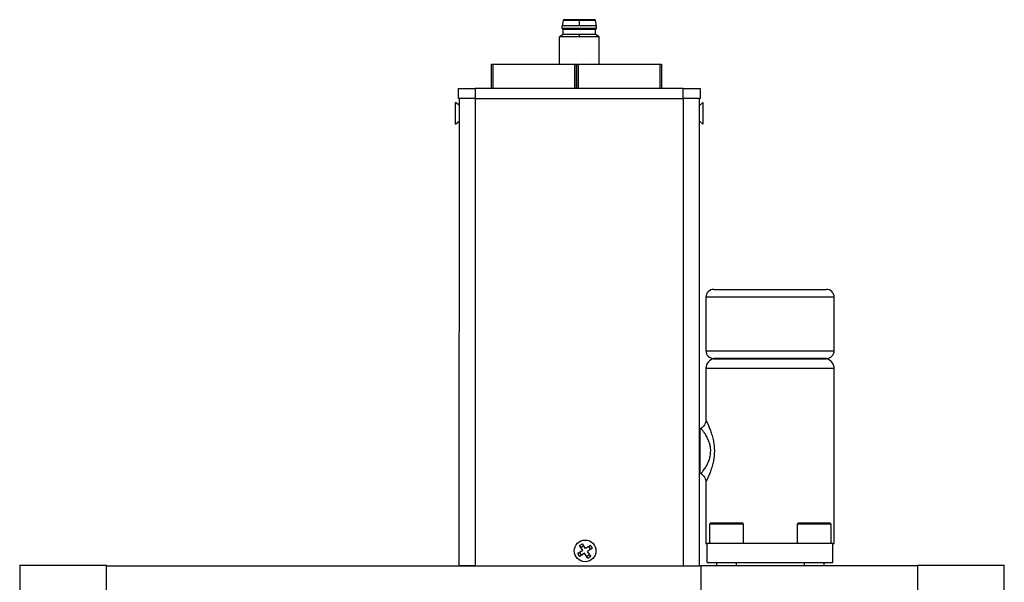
# Model space of a CAD drawing. Header units: inches. Extents: x 6.5 to 32.7, y 2.2 to 20.5.
# Tile 3 of 14: x 11.4 to 19.3, y 10 to 14.4. Entities that reach past the tile are written whole.
import ezdxf

# ---------------------------------------------------------------- set-up
doc = ezdxf.new("R2010")
doc.units = ezdxf.units.IN
doc.header["$MEASUREMENT"] = 0

msp = doc.modelspace()

# ---------------------------------------------------------------- linework, layer by layer
at = {"color": 7, "linetype": 'Continuous', "lineweight": 25}
for p, q in [((15.7599, 14.4374), (15.7528, 14.3952)), ((15.8886, 14.4374), (15.7599, 14.4374)), ((16.0096, 14.4444), (15.7677, 14.4444)), ((15.8886, 14.4374), (15.8886, 14.3952)), ((16.0174, 14.4374), (15.8886, 14.4374)), ((16.0244, 14.3951), (16.0174, 14.4374)), ((15.7606, 14.3263), (15.7311, 14.3093)), ((15.7528, 14.3755), (15.7528, 14.3952)), ((15.8886, 14.3952), (15.7528, 14.3952)), ((15.7528, 14.3755), (15.7607, 14.3657)), ((15.8886, 14.3755), (15.7528, 14.3755)), ((15.7606, 14.3263), (15.7607, 14.3657)), ((15.8886, 14.3263), (15.7606, 14.3263)), ((15.8886, 14.3656), (15.7607, 14.3657)), ((16.0244, 14.3951), (15.8886, 14.3952)), ((16.0244, 14.3755), (15.8886, 14.3755)), ((15.8886, 14.3755), (15.8886, 14.3656)), ((16.0166, 14.3656), (15.8886, 14.3656)), ((15.8886, 14.3263), (15.8886, 14.3092)), ((16.0165, 14.3262), (15.8886, 14.3263)), ((16.0165, 14.3262), (16.0166, 14.3656)), ((16.0461, 14.3092), (16.0165, 14.3262)), ((16.0166, 14.3656), (16.0244, 14.3755)), ((16.0244, 14.3755), (16.0244, 14.3951)), ((15.8886, 14.3092), (15.7311, 14.3093)), ((15.7311, 14.0911), (15.7311, 14.3093)), ((16.0461, 14.3092), (15.8886, 14.3092)), ((16.046, 14.0911), (16.0461, 14.3092)), ((15.192, 13.8973), (15.192, 14.0911)), ((15.192, 14.0911), (15.202, 14.0911)), ((15.202, 14.0911), (15.853, 14.0911)), ((15.853, 14.0911), (15.863, 14.0911)), ((15.863, 14.0911), (15.863, 13.8972)), ((15.87, 13.8971), (15.87, 14.0911)), ((15.87, 14.0911), (15.88, 14.0911)), ((15.88, 14.0911), (16.531, 14.0911)), ((16.531, 14.0911), (16.541, 14.0911)), ((16.541, 14.0911), (16.541, 13.897)), ((15.87, 13.9759), (15.863, 13.9759)), ((15.87, 13.9673), (15.863, 13.9666)), ((14.9278, 13.8187), (14.9279, 13.8974)), ((14.9279, 13.8974), (15.0617, 13.8974)), ((15.0617, 13.8974), (15.0617, 13.8186)), ((16.7153, 13.8969), (15.0617, 13.8974)), ((15.0861, 13.8993), (15.0861, 13.8974)), ((15.1214, 13.8973), (15.1214, 13.8993)), ((16.2191, 13.8971), (16.2191, 13.899)), ((16.7152, 13.8182), (16.7153, 13.8969)), ((16.7153, 13.8969), (16.8491, 13.8969)), ((16.8491, 13.8969), (16.8491, 13.8182)), ((14.9359, 13.7611), (14.9059, 13.7865)), ((14.9059, 13.6145), (14.9059, 13.7865)), ((15.0617, 13.8186), (14.9278, 13.8187)), ((14.935, 10.1041), (14.936, 13.8187)), ((15.061, 13.8186), (15.06, 10.1041)), ((15.0617, 13.8186), (16.7152, 13.8182)), ((16.8491, 13.8182), (16.7152, 13.8182)), ((16.842, 13.8182), (16.841, 10.1038)), ((16.8719, 13.786), (16.8419, 13.7606)), ((16.8719, 13.786), (16.8719, 13.614)), ((14.9059, 13.6145), (14.9359, 13.64)), ((16.8419, 13.6395), (16.8719, 13.614)), ((16.9575, 12.3011), (17.405, 12.3011)), ((17.405, 12.3011), (17.8525, 12.3011)), ((16.895, 12.2386), (16.895, 11.8136)), ((17.915, 11.8136), (17.915, 12.2386)), ((17.8525, 11.7511), (16.9575, 11.7511)), ((16.895, 11.6723), (16.895, 11.2628)), ((17.915, 10.2811), (17.915, 11.6723)), ((16.856, 11.1956), (16.846, 11.1898)), ((16.846, 10.8423), (16.8563, 10.8363)), ((16.895, 10.7693), (16.895, 10.2811)), ((16.935, 10.4451), (16.925, 10.4351)), ((16.925, 10.4351), (16.925, 10.2811)), ((17.195, 10.4351), (16.925, 10.4351)), ((16.935, 10.4451), (17.185, 10.4451)), ((17.195, 10.4351), (17.185, 10.4451)), ((17.195, 10.2811), (17.195, 10.4351)), ((17.63, 10.4451), (17.62, 10.4351)), ((17.62, 10.4351), (17.62, 10.2811)), ((17.89, 10.4351), (17.62, 10.4351)), ((17.63, 10.4451), (17.88, 10.4451)), ((17.89, 10.4351), (17.88, 10.4451)), ((17.89, 10.2811), (17.89, 10.4351)), ((15.8911, 10.2647), (15.9138, 10.2795)), ((15.9166, 10.2258), (15.8911, 10.2647)), ((15.9007, 10.2502), (15.9233, 10.2649)), ((15.9392, 10.2406), (15.9138, 10.2795)), ((15.9781, 10.266), (15.9392, 10.2406)), ((15.9783, 10.2339), (15.9636, 10.2565)), ((15.9929, 10.2434), (15.9781, 10.266)), ((16.895, 10.2811), (16.905, 10.2811)), ((17.905, 10.2811), (16.905, 10.2811)), ((16.905, 10.1311), (16.905, 10.2811)), ((17.905, 10.1311), (17.905, 10.2811)), ((17.905, 10.2811), (17.915, 10.2811)), ((15.9166, 10.2258), (15.8777, 10.2004)), ((15.8924, 10.1777), (15.8777, 10.2004)), ((15.907, 10.1873), (15.8922, 10.2099)), ((15.9313, 10.2032), (15.8924, 10.1777)), ((15.9568, 10.1643), (15.9313, 10.2032)), ((15.9473, 10.1788), (15.9699, 10.1936)), ((15.9929, 10.2434), (15.954, 10.2179)), ((15.9794, 10.179), (15.954, 10.2179)), ((15.9568, 10.1643), (15.9794, 10.179)), ((11.4404, 10.1088), (11.4404, 7.1639)), ((11.4404, 10.1088), (12.1294, 10.1088)), ((12.1294, 8.6358), (12.1294, 10.1088)), ((12.1294, 10.1038), (16.8538, 10.1038)), ((15.06, 10.1041), (14.935, 10.1041)), ((14.9884, 10.1038), (14.9884, 10.1041)), ((15.0269, 10.1041), (15.0269, 10.1038)), ((15.06, 10.1041), (16.3604, 10.1038)), ((15.2975, 10.104), (15.2975, 10.1038)), ((15.596, 10.104), (15.596, 10.1038)), ((16.8538, 10.1048), (18.5782, 10.1048)), ((16.8538, 10.1048), (16.8538, 9.805)), ((16.905, 10.1311), (17.905, 10.1311)), ((16.9806, 10.1311), (16.9806, 10.1048)), ((17.1395, 10.1048), (17.1395, 10.1311)), ((17.6756, 10.1311), (17.6756, 10.1048)), ((17.8345, 10.1048), (17.8345, 10.1311)), ((18.5782, 10.1088), (18.5782, 7.1639)), ((18.5782, 10.1088), (19.2672, 10.1088)), ((19.2672, 7.1639), (19.2672, 10.1088))]:
    msp.add_line(p, q, dxfattribs=at)
at = {"color": 8, "linetype": 'Continuous', "lineweight": 25}
for p, q in [((15.202, 14.0911), (15.202, 13.8973)), ((15.853, 13.8972), (15.853, 14.0911)), ((15.88, 14.0911), (15.88, 13.8971)), ((16.531, 13.897), (16.531, 14.0911)), ((16.716, 10.1038), (16.717, 13.8182)), ((17.405, 12.2386), (16.895, 12.2386)), ((17.915, 12.2386), (17.405, 12.2386)), ((16.895, 11.8136), (17.915, 11.8136)), ((17.915, 11.6723), (16.895, 11.6723)), ((16.846, 11.1898), (16.846, 10.8423))]:
    msp.add_line(p, q, dxfattribs=at)
at = {"color": 7, "linetype": 'Continuous', "lineweight": 25, "flags": 128}
for points in [[(16.846, 11.1898), (16.8417, 11.187), (16.8413, 11.1867)], [(16.8412, 10.8456), (16.8417, 10.8452), (16.846, 10.8423)]]:
    msp.add_lwpolyline(points, dxfattribs=at)
at = {"color": 7, "linetype": 'Continuous', "lineweight": 25}
msp.add_circle((15.9353, 10.2219), 0.086, dxfattribs=at)
for centre, radius, start, end in [((15.7677, 14.4365), 0.00787, 89.98515, 173.46534), ((16.0095, 14.4365), 0.00787, 6.50495, 89.98515), ((16.9575, 12.2386), 0.0625, 90, 180), ((17.8525, 12.2386), 0.0625, 0, 90), ((16.9575, 11.8136), 0.0625, 180, 270), ((16.9738, 11.6723), 0.0787, 100.77339, 180), ((17.8363, 11.6723), 0.0787, 0, 78.38675), ((17.8525, 11.8136), 0.0625, 270, 0)]:
    msp.add_arc(centre, radius, start, end, dxfattribs=at)
for points, knots in [([(16.9591, 11.7494), (16.9589, 11.7494), (16.9582, 11.7494), (16.9708, 11.7495), (16.9959, 11.7495), (17.033, 11.7496), (17.0809, 11.7496), (17.1375, 11.7496), (17.2023, 11.7497), (17.2722, 11.7497), (17.3466, 11.7497), (17.4219, 11.7497), (17.4974, 11.7497), (17.5697, 11.7497), (17.6379, 11.7497), (17.6989, 11.7496), (17.7521, 11.7496), (17.7949, 11.7495), (17.8274, 11.7495), (17.8462, 11.7494), (17.8542, 11.7494), (17.8522, 11.7494), (17.8521, 11.7494)], [0, 0, 0, 0, 0.02734, 0.081925, 0.134971, 0.189555, 0.242601, 0.297186, 0.350232, 0.404816, 0.457862, 0.512447, 0.565493, 0.620077, 0.673123, 0.727707, 0.780753, 0.835338, 0.888384, 0.942968, 0.996014, 1, 1, 1, 1]), ([(16.8951, 11.2636), (16.8946, 11.2568), (16.8935, 11.2431), (16.8852, 11.2239), (16.8727, 11.2071), (16.8613, 11.1993), (16.8558, 11.1955)], [0, 0, 0, 0, 0.245241, 0.499525, 0.754073, 1, 1, 1, 1]), ([(16.8558, 10.8367), (16.8614, 10.8329), (16.8727, 10.8251), (16.8852, 10.8083), (16.8936, 10.7891), (16.8946, 10.7753), (16.8951, 10.7686)], [0, 0, 0, 0, 0.245937, 0.500488, 0.754768, 1, 1, 1, 1])]:
    msp.add_open_spline(points, degree=3, knots=knots, dxfattribs=at)
at = {"color": 8, "linetype": 'Continuous', "lineweight": 25}
for points, knots in [([(16.858, 10.8393), (16.8573, 10.8384), (16.8561, 10.8369), (16.8594, 10.8408), (16.8629, 10.8451), (16.8679, 10.8513), (16.8749, 10.8606), (16.8866, 10.8758), (16.902, 10.9004), (16.9151, 10.9282), (16.923, 10.9508), (16.9295, 10.9734), (16.9333, 10.999), (16.9334, 11.0265), (16.931, 11.0516), (16.9249, 11.0755), (16.917, 11.0984), (16.906, 11.1231), (16.8955, 11.1421), (16.8869, 11.1552), (16.8834, 11.1601), (16.8766, 11.1696), (16.8677, 11.1814), (16.8591, 11.1913), (16.8554, 11.1959), (16.8562, 11.1951), (16.8564, 11.195)], [0, 0, 0, 0, 0.041895, 0.072696, 0.104329, 0.137042, 0.171072, 0.222416, 0.296501, 0.367666, 0.396563, 0.420707, 0.484424, 0.515338, 0.545832, 0.600252, 0.633763, 0.671237, 0.750515, 0.769399, 0.784689, 0.796477, 0.862809, 0.921202, 0.983185, 1, 1, 1, 1]), ([(16.8952, 11.2628), (16.8952, 11.263), (16.8944, 11.2646), (16.8975, 11.2587), (16.9044, 11.2438), (16.9153, 11.2195), (16.928, 11.1883), (16.9411, 11.1504), (16.9528, 11.1078), (16.9608, 11.0606), (16.9635, 11.011), (16.9596, 10.9616), (16.9506, 10.915), (16.9385, 10.8734), (16.9253, 10.8369), (16.9127, 10.807), (16.9027, 10.7847), (16.8961, 10.7712), (16.8955, 10.7699), (16.8953, 10.7693)], [0, 0, 0, 0, 0.006872, 0.06799, 0.130221, 0.19396, 0.256321, 0.319248, 0.383123, 0.443889, 0.506275, 0.568996, 0.630126, 0.694063, 0.756655, 0.819817, 0.882975, 0.944752, 1, 1, 1, 1])]:
    msp.add_open_spline(points, degree=3, knots=knots, dxfattribs=at)

doc.saveas('drawing.dxf')
